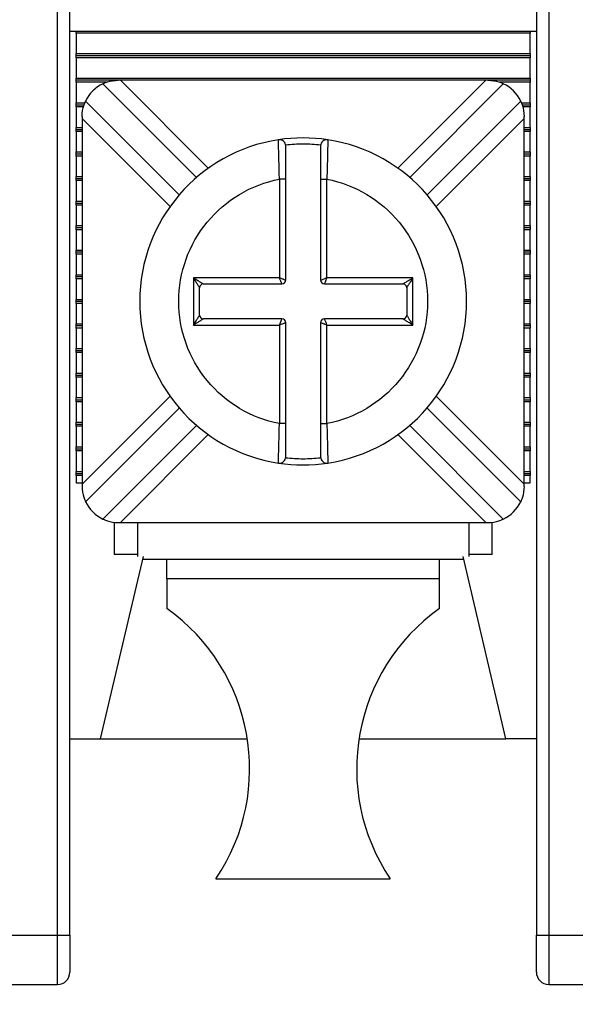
# Model space of a CAD drawing. Header units: inches. Extents: x 0 to 17, y 0 to 11.
# Tile 8 of 26: x 3.195 to 3.64, y 6.694 to 7.483. Entities that reach past the tile are written whole.
import ezdxf

# ---------------------------------------------------------------- set-up
doc = ezdxf.new("R2010")
doc.units = ezdxf.units.IN
doc.header["$MEASUREMENT"] = 0
doc.linetypes.add('SLD-Solid', pattern=[0])
doc.layers.add('DIMENSIONS', color=140, linetype='SLD-Solid', lineweight=25)
doc.styles.add('SLDTEXTSTYLE0', font='GOTHIC.TTF', dxfattribs={"width": 0.913})
doc.dimstyles.new('SLDDIMSTYLE0', dxfattribs={"dimtxt": 0.15, "dimasz": 0.18, "dimexe": 0, "dimexo": 0.0625, "dimgap": 0.0375, "dimtad": 0, "dimtih": 1, "dimtoh": 1, "dimrnd": 1e-09, "dimzin": 12, "dimdsep": 46, "dimtxsty": 'SLDTEXTSTYLE0', "dimsah": 1, "dimcen": 0.09, "dimadec": 0, "dimazin": 3, "dimtfac": 1, "dimtofl": 0, "dimtmove": 0, "dimatfit": 3, "dimfxl": 0, "dimfrac": 2, "dimtolj": 1, "dimtzin": 12, "dimarcsym": 0})

# ---------------------------------------------------------------- blocks, each defined once
blk = doc.blocks.new('_D_5')
at = {"layer": 'DIMENSIONS'}
for p, q in [((1.98492, 7.10267), (1.98492, 6.19105)), ((5.292, 7.10267), (5.292, 6.19105)), ((1.98492, 6.31605), (3.26727, 6.31605)), ((3.4445, 6.3149), (3.3988, 6.3149)), ((3.3988, 6.3149), (3.3988, 6.07678)), ((3.83242, 6.3149), (3.87812, 6.3149)), ((3.87812, 6.3149), (3.87812, 6.07678)), ((5.292, 6.31605), (4.00965, 6.31605)), ((3.3988, 6.07678), (3.4445, 6.07678)), ((3.87812, 6.07678), (3.83242, 6.07678))]:
    blk.add_line(p, q, dxfattribs=at)
for points in [[(1.98492, 6.31605), (2.16492, 6.26605), (2.16492, 6.36605)], [(5.292, 6.31605), (5.112, 6.36605), (5.112, 6.26605)]]:
    blk.add_solid(points, dxfattribs=at)
at = {"layer": 'DIMENSIONS', "char_height": 0.15, "attachment_point": 1, "style": 'SLDTEXTSTYLE0'}
for s, insert in [('3.31', (3.4445, 6.53697)), ('84.0', (3.4445, 6.26838))]:
    blk.add_mtext(s, dxfattribs=dict(at, insert=insert))

msp = doc.modelspace()

# ---------------------------------------------------------------- linework, layer by layer
for p, q in [((3.22508, 6.74913), (3.22508, 7.50306)), ((3.23492, 6.74913), (3.23492, 7.50306)), ((3.60893, 7.50306), (3.60893, 6.74913)), ((3.61878, 7.50306), (3.61878, 6.74913)), ((3.23492, 7.47354), (3.60893, 7.47354)), ((3.23984, 7.47191), (3.23984, 7.47354)), ((3.60401, 7.47191), (3.23984, 7.47191)), ((3.23984, 7.47191), (3.23984, 7.45548)), ((3.60401, 7.47354), (3.60401, 7.47191)), ((3.60401, 7.45548), (3.60401, 7.47191)), ((3.23984, 7.45548), (3.60401, 7.45548)), ((3.23984, 7.45385), (3.23984, 7.45548)), ((3.60401, 7.45548), (3.60401, 7.45385)), ((3.60401, 7.45385), (3.23984, 7.45385)), ((3.23984, 7.45222), (3.23984, 7.45385)), ((3.60401, 7.45222), (3.23984, 7.45222)), ((3.23984, 7.45222), (3.23984, 7.4358)), ((3.60401, 7.45385), (3.60401, 7.45222)), ((3.60401, 7.4358), (3.60401, 7.45222)), ((3.23984, 7.4358), (3.60401, 7.4358)), ((3.23984, 7.43417), (3.23984, 7.4358)), ((3.27376, 7.43417), (3.23984, 7.43417)), ((3.23984, 7.43254), (3.23984, 7.43417)), ((3.26424, 7.43254), (3.23984, 7.43254)), ((3.23984, 7.43254), (3.23984, 7.41611)), ((3.26143, 7.43142), (3.33652, 7.35633)), ((3.27538, 7.43417), (3.27376, 7.43417)), ((3.56847, 7.43417), (3.27538, 7.43417)), ((3.27538, 7.43417), (3.34588, 7.36367)), ((3.49797, 7.36367), (3.56847, 7.43417)), ((3.50734, 7.35633), (3.58242, 7.43142)), ((3.57009, 7.43417), (3.56847, 7.43417)), ((3.60401, 7.43417), (3.57009, 7.43417)), ((3.60401, 7.43254), (3.57958, 7.43254)), ((3.60401, 7.4358), (3.60401, 7.43417)), ((3.60401, 7.43417), (3.60401, 7.43254)), ((3.60401, 7.41611), (3.60401, 7.43254)), ((3.23984, 7.41611), (3.24691, 7.41611)), ((3.23984, 7.41448), (3.23984, 7.41611)), ((3.3226, 7.34241), (3.24751, 7.4175)), ((3.59634, 7.4175), (3.52125, 7.34241)), ((3.59693, 7.41611), (3.60401, 7.41611)), ((3.60401, 7.41611), (3.60401, 7.41448)), ((3.23984, 7.41448), (3.24633, 7.41448)), ((3.23984, 7.41285), (3.23984, 7.41448)), ((3.24583, 7.41285), (3.23984, 7.41285)), ((3.23984, 7.41285), (3.23984, 7.39643)), ((3.59753, 7.41448), (3.60401, 7.41448)), ((3.60401, 7.41285), (3.59804, 7.41285)), ((3.60401, 7.41448), (3.60401, 7.41285)), ((3.60401, 7.39643), (3.60401, 7.41285)), ((3.24476, 7.40517), (3.24476, 7.40354)), ((3.24476, 7.40354), (3.24476, 7.11046)), ((3.31526, 7.33305), (3.24476, 7.40354)), ((3.59909, 7.40354), (3.52859, 7.33305)), ((3.59909, 7.40354), (3.59909, 7.40517)), ((3.59909, 7.11046), (3.59909, 7.40354)), ((3.23984, 7.39643), (3.24476, 7.39643)), ((3.23984, 7.3948), (3.23984, 7.39643)), ((3.23984, 7.3948), (3.24476, 7.3948)), ((3.23984, 7.39317), (3.23984, 7.3948)), ((3.24476, 7.39317), (3.23984, 7.39317)), ((3.23984, 7.39317), (3.23984, 7.37674)), ((3.59909, 7.39643), (3.60401, 7.39643)), ((3.59909, 7.3948), (3.60401, 7.3948)), ((3.60401, 7.39317), (3.59909, 7.39317)), ((3.60401, 7.39643), (3.60401, 7.3948)), ((3.60401, 7.3948), (3.60401, 7.39317)), ((3.60401, 7.37674), (3.60401, 7.39317)), ((3.40219, 7.38529), (3.40217, 7.3865)), ((3.44168, 7.3865), (3.44166, 7.3853)), ((3.23984, 7.37674), (3.24476, 7.37674)), ((3.23984, 7.37511), (3.23984, 7.37674)), ((3.59909, 7.37674), (3.60401, 7.37674)), ((3.60401, 7.37674), (3.60401, 7.37511)), ((3.23984, 7.37511), (3.24476, 7.37511)), ((3.23984, 7.37348), (3.23984, 7.37511)), ((3.24476, 7.37348), (3.23984, 7.37348)), ((3.23984, 7.37348), (3.23984, 7.35706)), ((3.59909, 7.37511), (3.60401, 7.37511)), ((3.60401, 7.37348), (3.59909, 7.37348)), ((3.60401, 7.37511), (3.60401, 7.37348)), ((3.60401, 7.35706), (3.60401, 7.37348)), ((3.23984, 7.35706), (3.24476, 7.35706)), ((3.23984, 7.35543), (3.23984, 7.35706)), ((3.23984, 7.35543), (3.24476, 7.35543)), ((3.23984, 7.3538), (3.23984, 7.35543)), ((3.23984, 7.3538), (3.23984, 7.33737)), ((3.24476, 7.3538), (3.23984, 7.3538)), ((3.40293, 7.35493), (3.40293, 7.276)), ((3.40793, 7.35493), (3.40293, 7.35493)), ((3.40793, 7.274), (3.40793, 7.35493)), ((3.43593, 7.35493), (3.44093, 7.35493)), ((3.43593, 7.35493), (3.43593, 7.274)), ((3.44093, 7.276), (3.44093, 7.35493)), ((3.59909, 7.35706), (3.60401, 7.35706)), ((3.59909, 7.35543), (3.60401, 7.35543)), ((3.60401, 7.3538), (3.59909, 7.3538)), ((3.60401, 7.35706), (3.60401, 7.35543)), ((3.60401, 7.35543), (3.60401, 7.3538)), ((3.60401, 7.33737), (3.60401, 7.3538)), ((3.23984, 7.33574), (3.23984, 7.33737)), ((3.23984, 7.33737), (3.24476, 7.33737)), ((3.59909, 7.33737), (3.60401, 7.33737)), ((3.60401, 7.33737), (3.60401, 7.33574)), ((3.23984, 7.33411), (3.23984, 7.33574)), ((3.23984, 7.33574), (3.24476, 7.33574)), ((3.24476, 7.33411), (3.23984, 7.33411)), ((3.23984, 7.33411), (3.23984, 7.31769)), ((3.59909, 7.33574), (3.60401, 7.33574)), ((3.60401, 7.33411), (3.59909, 7.33411)), ((3.60401, 7.33574), (3.60401, 7.33411)), ((3.60401, 7.31769), (3.60401, 7.33411)), ((3.23984, 7.31606), (3.23984, 7.31769)), ((3.23984, 7.31769), (3.24476, 7.31769)), ((3.23984, 7.31443), (3.23984, 7.31606)), ((3.24476, 7.31606), (3.23984, 7.31606)), ((3.24476, 7.31443), (3.23984, 7.31443)), ((3.23984, 7.31443), (3.23984, 7.298)), ((3.59909, 7.31769), (3.60401, 7.31769)), ((3.60401, 7.31606), (3.59909, 7.31606)), ((3.60401, 7.31443), (3.59909, 7.31443)), ((3.60401, 7.31769), (3.60401, 7.31606)), ((3.60401, 7.31606), (3.60401, 7.31443)), ((3.60401, 7.298), (3.60401, 7.31443)), ((3.23984, 7.29637), (3.23984, 7.298)), ((3.23984, 7.298), (3.24476, 7.298)), ((3.59909, 7.298), (3.60401, 7.298)), ((3.60401, 7.298), (3.60401, 7.29637)), ((3.23984, 7.29474), (3.23984, 7.29637)), ((3.24476, 7.29637), (3.23984, 7.29637)), ((3.24476, 7.29474), (3.23984, 7.29474)), ((3.23984, 7.29474), (3.23984, 7.27832)), ((3.60401, 7.29637), (3.59909, 7.29637)), ((3.60401, 7.29474), (3.59909, 7.29474)), ((3.60401, 7.29637), (3.60401, 7.29474)), ((3.60401, 7.27832), (3.60401, 7.29474)), ((3.23984, 7.27669), (3.23984, 7.27832)), ((3.23984, 7.27832), (3.24476, 7.27832)), ((3.23984, 7.27506), (3.23984, 7.27669)), ((3.24476, 7.27669), (3.23984, 7.27669)), ((3.24476, 7.27506), (3.23984, 7.27506)), ((3.23984, 7.27506), (3.23984, 7.25863)), ((3.40293, 7.276), (3.33393, 7.276)), ((3.33393, 7.276), (3.33393, 7.238)), ((3.50993, 7.276), (3.44093, 7.276)), ((3.50993, 7.238), (3.50993, 7.276)), ((3.59909, 7.27832), (3.60401, 7.27832)), ((3.60401, 7.27669), (3.59909, 7.27669)), ((3.60401, 7.27506), (3.59909, 7.27506)), ((3.60401, 7.27832), (3.60401, 7.27669)), ((3.60401, 7.27669), (3.60401, 7.27506)), ((3.60401, 7.25863), (3.60401, 7.27506)), ((3.33893, 7.246), (3.33893, 7.268)), ((3.34193, 7.271), (3.40493, 7.271)), ((3.43893, 7.271), (3.50193, 7.271)), ((3.50493, 7.268), (3.50493, 7.246)), ((3.23984, 7.257), (3.23984, 7.25863)), ((3.23984, 7.25863), (3.24476, 7.25863)), ((3.59909, 7.25863), (3.60401, 7.25863)), ((3.60401, 7.25863), (3.60401, 7.257)), ((3.23984, 7.25537), (3.23984, 7.257)), ((3.24476, 7.257), (3.23984, 7.257)), ((3.24476, 7.25537), (3.23984, 7.25537)), ((3.23984, 7.25537), (3.23984, 7.23895)), ((3.60401, 7.257), (3.59909, 7.257)), ((3.60401, 7.25537), (3.59909, 7.25537)), ((3.60401, 7.257), (3.60401, 7.25537)), ((3.60401, 7.23895), (3.60401, 7.25537)), ((3.40493, 7.243), (3.34193, 7.243)), ((3.50193, 7.243), (3.43893, 7.243)), ((3.23984, 7.23732), (3.23984, 7.23895)), ((3.23984, 7.23895), (3.24476, 7.23895)), ((3.24476, 7.23732), (3.23984, 7.23732)), ((3.23984, 7.23569), (3.23984, 7.23732)), ((3.24476, 7.23569), (3.23984, 7.23569)), ((3.23984, 7.23569), (3.23984, 7.21926)), ((3.33393, 7.238), (3.40293, 7.238)), ((3.40293, 7.238), (3.40293, 7.15908)), ((3.40793, 7.15908), (3.40793, 7.24)), ((3.43593, 7.24), (3.43593, 7.15908)), ((3.44093, 7.15908), (3.44093, 7.238)), ((3.44093, 7.238), (3.50993, 7.238)), ((3.59909, 7.23895), (3.60401, 7.23895)), ((3.60401, 7.23732), (3.59909, 7.23732)), ((3.60401, 7.23569), (3.59909, 7.23569)), ((3.60401, 7.23895), (3.60401, 7.23732)), ((3.60401, 7.23732), (3.60401, 7.23569)), ((3.60401, 7.21926), (3.60401, 7.23569)), ((3.23984, 7.21763), (3.23984, 7.21926)), ((3.23984, 7.21926), (3.24476, 7.21926)), ((3.59909, 7.21926), (3.60401, 7.21926)), ((3.60401, 7.21926), (3.60401, 7.21763)), ((3.23984, 7.21763), (3.24476, 7.21763)), ((3.23984, 7.216), (3.23984, 7.21763)), ((3.24476, 7.216), (3.23984, 7.216)), ((3.23984, 7.216), (3.23984, 7.19958)), ((3.59909, 7.21763), (3.60401, 7.21763)), ((3.60401, 7.216), (3.59909, 7.216)), ((3.60401, 7.21763), (3.60401, 7.216)), ((3.60401, 7.19958), (3.60401, 7.216)), ((3.23984, 7.19795), (3.23984, 7.19958)), ((3.23984, 7.19958), (3.24476, 7.19958)), ((3.23984, 7.19795), (3.24476, 7.19795)), ((3.23984, 7.19632), (3.23984, 7.19795)), ((3.24476, 7.19632), (3.23984, 7.19632)), ((3.23984, 7.19632), (3.23984, 7.17989)), ((3.59909, 7.19958), (3.60401, 7.19958)), ((3.59909, 7.19795), (3.60401, 7.19795)), ((3.60401, 7.19632), (3.59909, 7.19632)), ((3.60401, 7.19958), (3.60401, 7.19795)), ((3.60401, 7.19795), (3.60401, 7.19632)), ((3.60401, 7.17989), (3.60401, 7.19632)), ((3.23984, 7.17826), (3.23984, 7.17989)), ((3.23984, 7.17989), (3.24476, 7.17989)), ((3.24476, 7.11046), (3.31526, 7.18096)), ((3.52859, 7.18096), (3.59909, 7.11046)), ((3.59909, 7.17989), (3.60401, 7.17989)), ((3.60401, 7.17989), (3.60401, 7.17826)), ((3.23984, 7.17826), (3.24476, 7.17826)), ((3.23984, 7.17663), (3.23984, 7.17826)), ((3.24476, 7.17663), (3.23984, 7.17663)), ((3.23984, 7.17663), (3.23984, 7.16021)), ((3.24751, 7.09651), (3.3226, 7.17159)), ((3.52125, 7.17159), (3.59634, 7.09651)), ((3.59909, 7.17826), (3.60401, 7.17826)), ((3.60401, 7.17663), (3.59909, 7.17663)), ((3.60401, 7.17826), (3.60401, 7.17663)), ((3.60401, 7.16021), (3.60401, 7.17663)), ((3.23984, 7.16021), (3.24476, 7.16021)), ((3.23984, 7.15858), (3.23984, 7.16021)), ((3.23984, 7.15858), (3.24476, 7.15858)), ((3.23984, 7.15695), (3.23984, 7.15858)), ((3.24476, 7.15695), (3.23984, 7.15695)), ((3.23984, 7.15695), (3.23984, 7.14052)), ((3.33652, 7.15767), (3.26143, 7.08259)), ((3.40793, 7.15908), (3.40293, 7.15908)), ((3.43593, 7.15908), (3.44093, 7.15908)), ((3.58242, 7.08259), (3.50734, 7.15767)), ((3.59909, 7.16021), (3.60401, 7.16021)), ((3.59909, 7.15858), (3.60401, 7.15858)), ((3.60401, 7.15695), (3.59909, 7.15695)), ((3.60401, 7.16021), (3.60401, 7.15858)), ((3.60401, 7.15858), (3.60401, 7.15695)), ((3.60401, 7.14052), (3.60401, 7.15695)), ((3.34588, 7.15033), (3.27538, 7.07984)), ((3.56847, 7.07984), (3.49797, 7.15033)), ((3.23984, 7.14052), (3.24476, 7.14052)), ((3.23984, 7.13889), (3.23984, 7.14052)), ((3.59909, 7.14052), (3.60401, 7.14052)), ((3.60401, 7.14052), (3.60401, 7.13889)), ((3.23984, 7.13889), (3.24476, 7.13889)), ((3.23984, 7.13726), (3.23984, 7.13889)), ((3.24476, 7.13726), (3.23984, 7.13726)), ((3.23984, 7.13726), (3.23984, 7.12084)), ((3.59909, 7.13889), (3.60401, 7.13889)), ((3.60401, 7.13726), (3.59909, 7.13726)), ((3.60401, 7.13889), (3.60401, 7.13726)), ((3.60401, 7.12084), (3.60401, 7.13726)), ((3.40217, 7.1275), (3.40219, 7.1287)), ((3.44166, 7.12871), (3.44168, 7.1275)), ((3.23984, 7.12084), (3.24476, 7.12084)), ((3.23984, 7.11921), (3.23984, 7.12084)), ((3.23984, 7.11921), (3.24476, 7.11921)), ((3.23984, 7.11758), (3.23984, 7.11921)), ((3.24476, 7.11758), (3.23984, 7.11758)), ((3.23984, 7.11758), (3.23984, 7.11173)), ((3.59909, 7.12084), (3.60401, 7.12084)), ((3.59909, 7.11921), (3.60401, 7.11921)), ((3.60401, 7.11758), (3.59909, 7.11758)), ((3.60401, 7.12084), (3.60401, 7.11921)), ((3.60401, 7.11921), (3.60401, 7.11758)), ((3.60401, 7.11173), (3.60401, 7.11758)), ((3.23984, 7.11173), (3.24476, 7.11173)), ((3.24476, 7.11046), (3.24476, 7.10884)), ((3.59909, 7.11173), (3.60401, 7.11173)), ((3.59909, 7.10884), (3.59909, 7.11046)), ((3.27035, 7.08008), (3.27035, 7.05425)), ((3.27376, 7.07984), (3.27538, 7.07984)), ((3.27538, 7.07984), (3.56847, 7.07984)), ((3.28905, 7.07984), (3.28905, 7.05258)), ((3.5548, 7.07984), (3.5548, 7.05258)), ((3.56847, 7.07984), (3.57009, 7.07984)), ((3.5735, 7.05425), (3.5735, 7.08012)), ((3.29358, 7.05258), (3.25933, 6.90661)), ((3.28905, 7.05425), (3.27035, 7.05425)), ((3.58452, 6.90661), (3.55027, 7.05258)), ((3.5735, 7.05425), (3.5548, 7.05425)), ((3.5508, 7.05031), (3.29305, 7.05031)), ((3.31267, 7.03468), (3.31267, 7.05031)), ((3.53118, 7.03468), (3.53118, 7.05031)), ((3.53118, 7.03468), (3.31267, 7.03468)), ((3.31267, 7.03468), (3.31267, 7.01094)), ((3.53118, 7.01094), (3.53118, 7.03468)), ((3.23492, 6.90661), (3.25933, 6.90661)), ((3.25933, 6.90661), (3.37715, 6.90661)), ((3.4667, 6.90661), (3.58452, 6.90661)), ((3.60893, 6.90661), (3.58452, 6.90661)), ((3.35204, 6.7944), (3.49181, 6.7944)), ((3.18571, 6.74913), (3.22508, 6.74913)), ((3.22508, 6.74913), (3.23492, 6.74913)), ((3.22508, 6.70976), (3.22508, 6.74913)), ((3.60893, 6.74913), (3.61878, 6.74913)), ((3.61878, 6.74913), (3.65815, 6.74913)), ((3.61878, 6.74913), (3.61878, 6.70976)), ((3.18571, 6.70976), (3.22508, 6.70976)), ((3.61878, 6.70976), (3.65815, 6.70976))]:
    msp.add_line(p, q)
for centre, radius, start, end in [((3.27376, 7.40517), 0.029, 115.15985, 154.84015), ((3.57009, 7.40517), 0.029, 25.15985, 64.84015), ((3.42193, 7.257), 0.131, 98.67292, 261.32708), ((3.42193, 7.257), 0.131, 81.32708, 98.67292), ((3.40293, 7.38156), 0.005, 0, 98.67292), ((3.44093, 7.38156), 0.005, 81.32708, 180), ((3.42193, 7.257), 0.131, 278.67292, 81.32708), ((3.40493, 7.274), 0.003, 270, 0), ((3.43893, 7.274), 0.003, 180, 270), ((3.34193, 7.268), 0.003, 90.00001, 179.99999), ((3.50193, 7.268), 0.003, 0.00001, 89.99999), ((3.34193, 7.246), 0.003, 180.00001, 269.99999), ((3.40493, 7.24), 0.003, 0, 90), ((3.43893, 7.24), 0.003, 90, 180), ((3.50193, 7.246), 0.003, 270.00001, 359.99999), ((3.40293, 7.13244), 0.005, 261.32708, 360), ((3.44093, 7.13244), 0.005, 180, 278.67292), ((3.42193, 7.257), 0.131, 261.32708, 278.67292), ((3.27376, 7.10884), 0.029, 205.15985, 244.84015), ((3.57009, 7.10884), 0.029, 295.15985, 334.84015), ((3.22152, 6.88252), 0.15748, 325.97634, 54.63335), ((3.62233, 6.88252), 0.15748, 125.36665, 214.02366), ((3.22508, 6.7196), 0.00984, 270, 0), ((3.61878, 6.7196), 0.00984, 180, 270)]:
    msp.add_arc(centre, radius, start, end)
for points, knots in [([(3.26143, 7.43142), (3.26143, 7.43142), (3.26276, 7.43211), (3.26735, 7.43355), (3.27055, 7.43417), (3.27376, 7.43417)], [0, 0, 0, 0, 0.5, 0.5, 1, 1, 1, 1]), ([(3.57009, 7.43417), (3.5733, 7.43417), (3.57647, 7.43356), (3.58111, 7.4321), (3.58242, 7.43142), (3.58242, 7.43142)], [0, 0, 0, 0, 0.5, 0.5, 1, 1, 1, 1]), ([(3.24476, 7.40517), (3.24476, 7.40838), (3.24537, 7.41155), (3.24682, 7.41618), (3.24751, 7.4175), (3.24751, 7.4175)], [0, 0, 0, 0, 0.5, 0.5, 1, 1, 1, 1]), ([(3.59634, 7.4175), (3.59634, 7.4175), (3.59703, 7.41617), (3.59848, 7.41157), (3.59909, 7.40838), (3.59909, 7.40517)], [0, 0, 0, 0, 0.5, 0.5, 1, 1, 1, 1]), ([(3.40293, 7.35493), (3.4028, 7.35909), (3.40256, 7.36738), (3.40232, 7.3777), (3.40221, 7.38414), (3.40219, 7.38501), (3.40219, 7.38529)], [0, 0, 0, 0, 0.288658, 0.575482, 0.860499, 1, 1, 1, 1]), ([(3.44166, 7.3853), (3.44166, 7.38501), (3.44165, 7.38415), (3.44153, 7.3777), (3.4413, 7.36738), (3.44105, 7.35909), (3.44093, 7.35493)], [0, 0, 0, 0, 0.140279, 0.425038, 0.711602, 1, 1, 1, 1]), ([(3.43597, 7.38222), (3.43363, 7.38244), (3.42896, 7.38289), (3.42193, 7.38306), (3.41489, 7.38289), (3.41022, 7.38244), (3.40788, 7.38222)], [0, 0, 0, 0, 0.250392, 0.5, 0.749608, 1, 1, 1, 1]), ([(3.40793, 7.35493), (3.40793, 7.36184), (3.40793, 7.36876), (3.40793, 7.37863), (3.40793, 7.38156), (3.40793, 7.38156)], [0, 0, 0, 0, 0.5, 0.5, 1, 1, 1, 1]), ([(3.43593, 7.38156), (3.43593, 7.38156), (3.43593, 7.37863), (3.43593, 7.36878), (3.43593, 7.36187), (3.43593, 7.35493)], [0, 0, 0, 0, 0.5, 0.5, 1, 1, 1, 1]), ([(3.32218, 7.257), (3.32218, 7.28016), (3.33023, 7.3026), (3.3597, 7.33833), (3.38019, 7.35051), (3.40293, 7.35493)], [0, 0, 0, 0, 0.5, 0.5, 1, 1, 1, 1]), ([(3.44093, 7.35493), (3.46366, 7.35051), (3.48415, 7.33833), (3.51362, 7.3026), (3.52168, 7.28016), (3.52168, 7.23384), (3.51362, 7.21141), (3.48415, 7.17567), (3.46366, 7.16349), (3.44093, 7.15908)], [0, 0, 0, 0, 0.25, 0.25, 0.5, 0.5, 0.75, 0.75, 1, 1, 1, 1]), ([(3.33393, 7.276), (3.33456, 7.2756), (3.33574, 7.27486), (3.33732, 7.27386), (3.33857, 7.27308), (3.33978, 7.27235), (3.34084, 7.27167), (3.34174, 7.27111), (3.34187, 7.27104), (3.34193, 7.271)], [0, 0, 0, 0, 0.1954107, 0.3596587, 0.4928677, 0.5952846, 0.7575222, 0.8889815, 1, 1, 1, 1]), ([(3.33893, 7.268), (3.33891, 7.26803), (3.33887, 7.2681), (3.33857, 7.26859), (3.33809, 7.26934), (3.33727, 7.27063), (3.33591, 7.27289), (3.33467, 7.27483), (3.33393, 7.276)], [0, 0, 0, 0, 0.082227, 0.174015, 0.280699, 0.40572, 0.640959, 1, 1, 1, 1]), ([(3.40293, 7.276), (3.40333, 7.27584), (3.40409, 7.27554), (3.40509, 7.27515), (3.40586, 7.27483), (3.40678, 7.27446), (3.40771, 7.27409), (3.40785, 7.27403), (3.40793, 7.274)], [0, 0, 0, 0, 0.160526, 0.299538, 0.417061, 0.513165, 0.765648, 1, 1, 1, 1]), ([(3.40493, 7.271), (3.40491, 7.27103), (3.40489, 7.2711), (3.40468, 7.27161), (3.40433, 7.27249), (3.40373, 7.27395), (3.40322, 7.27524), (3.40293, 7.276)], [0, 0, 0, 0, 0.155102, 0.317633, 0.488974, 0.701984, 1, 1, 1, 1]), ([(3.43593, 7.274), (3.43596, 7.27401), (3.43602, 7.27404), (3.43654, 7.27425), (3.43742, 7.27459), (3.43887, 7.27519), (3.44017, 7.2757), (3.44093, 7.276)], [0, 0, 0, 0, 0.1551017, 0.3176333, 0.4889742, 0.7019841, 1, 1, 1, 1]), ([(3.44093, 7.276), (3.44077, 7.2756), (3.44047, 7.27484), (3.44007, 7.27384), (3.43975, 7.27306), (3.43938, 7.27215), (3.43902, 7.27122), (3.43896, 7.27107), (3.43893, 7.271)], [0, 0, 0, 0, 0.160526, 0.299538, 0.417061, 0.513165, 0.765648, 1, 1, 1, 1]), ([(3.50193, 7.271), (3.50196, 7.27102), (3.50202, 7.27106), (3.50251, 7.27136), (3.50326, 7.27183), (3.50456, 7.27265), (3.50682, 7.27402), (3.50875, 7.27526), (3.50993, 7.276)], [0, 0, 0, 0, 0.082227, 0.174015, 0.280699, 0.40572, 0.640959, 1, 1, 1, 1]), ([(3.50993, 7.276), (3.50952, 7.27536), (3.50878, 7.27419), (3.50778, 7.27261), (3.50701, 7.27135), (3.50628, 7.27015), (3.50559, 7.26908), (3.50504, 7.26819), (3.50496, 7.26806), (3.50493, 7.268)], [0, 0, 0, 0, 0.195411, 0.359659, 0.492868, 0.595285, 0.757522, 0.888982, 1, 1, 1, 1]), ([(3.40293, 7.15908), (3.38019, 7.16349), (3.3597, 7.17567), (3.33023, 7.21141), (3.32218, 7.23384), (3.32218, 7.257)], [0, 0, 0, 0, 0.5, 0.5, 1, 1, 1, 1]), ([(3.33393, 7.238), (3.33433, 7.23864), (3.33507, 7.23981), (3.33607, 7.24139), (3.33684, 7.24265), (3.33758, 7.24385), (3.33826, 7.24492), (3.33882, 7.24582), (3.33889, 7.24594), (3.33893, 7.246)], [0, 0, 0, 0, 0.1954107, 0.3596587, 0.4928677, 0.5952846, 0.7575222, 0.8889815, 1, 1, 1, 1]), ([(3.34193, 7.243), (3.34189, 7.24298), (3.34183, 7.24294), (3.34134, 7.24264), (3.34059, 7.24217), (3.33929, 7.24135), (3.33704, 7.23998), (3.3351, 7.23875), (3.33393, 7.238)], [0, 0, 0, 0, 0.082227, 0.174015, 0.280699, 0.40572, 0.640959, 1, 1, 1, 1]), ([(3.40293, 7.238), (3.40309, 7.23841), (3.40339, 7.23916), (3.40378, 7.24016), (3.4041, 7.24094), (3.40447, 7.24185), (3.40483, 7.24278), (3.4049, 7.24293), (3.40493, 7.243)], [0, 0, 0, 0, 0.1605263, 0.2995376, 0.4170609, 0.5131653, 0.7656485, 1, 1, 1, 1]), ([(3.43893, 7.243), (3.43894, 7.24297), (3.43897, 7.24291), (3.43917, 7.24239), (3.43952, 7.24151), (3.44012, 7.24006), (3.44063, 7.23876), (3.44093, 7.238)], [0, 0, 0, 0, 0.1551017, 0.3176333, 0.4889742, 0.7019841, 1, 1, 1, 1]), ([(3.50993, 7.238), (3.50929, 7.2384), (3.50811, 7.23915), (3.50653, 7.24015), (3.50528, 7.24092), (3.50408, 7.24165), (3.50301, 7.24233), (3.50211, 7.24289), (3.50198, 7.24297), (3.50193, 7.243)], [0, 0, 0, 0, 0.195411, 0.359659, 0.492868, 0.595285, 0.757522, 0.888982, 1, 1, 1, 1]), ([(3.50493, 7.246), (3.50494, 7.24597), (3.50498, 7.2459), (3.50529, 7.24541), (3.50576, 7.24466), (3.50658, 7.24337), (3.50795, 7.24111), (3.50918, 7.23917), (3.50993, 7.238)], [0, 0, 0, 0, 0.082227, 0.174015, 0.280699, 0.40572, 0.640959, 1, 1, 1, 1]), ([(3.40793, 7.24), (3.40789, 7.23999), (3.40783, 7.23996), (3.40731, 7.23975), (3.40643, 7.23941), (3.40498, 7.23881), (3.40368, 7.2383), (3.40293, 7.238)], [0, 0, 0, 0, 0.155102, 0.317633, 0.488974, 0.701984, 1, 1, 1, 1]), ([(3.44093, 7.238), (3.44052, 7.23816), (3.43976, 7.23846), (3.43876, 7.23886), (3.43799, 7.23917), (3.43707, 7.23955), (3.43615, 7.23991), (3.436, 7.23997), (3.43593, 7.24)], [0, 0, 0, 0, 0.160526, 0.299538, 0.417061, 0.513165, 0.765648, 1, 1, 1, 1]), ([(3.40219, 7.1287), (3.40219, 7.12899), (3.40221, 7.12985), (3.40232, 7.1363), (3.40256, 7.14662), (3.4028, 7.15492), (3.40293, 7.15908)], [0, 0, 0, 0, 0.140279, 0.425038, 0.711602, 1, 1, 1, 1]), ([(3.40793, 7.13244), (3.40793, 7.13244), (3.40793, 7.13537), (3.40793, 7.14522), (3.40793, 7.15213), (3.40793, 7.15908)], [0, 0, 0, 0, 0.5, 0.5, 1, 1, 1, 1]), ([(3.43593, 7.15908), (3.43593, 7.15216), (3.43593, 7.14525), (3.43593, 7.13538), (3.43593, 7.13244), (3.43593, 7.13244)], [0, 0, 0, 0, 0.5, 0.5, 1, 1, 1, 1]), ([(3.44093, 7.15908), (3.44105, 7.15492), (3.4413, 7.14662), (3.44153, 7.1363), (3.44165, 7.12986), (3.44166, 7.129), (3.44166, 7.12871)], [0, 0, 0, 0, 0.288658, 0.575482, 0.860499, 1, 1, 1, 1]), ([(3.40788, 7.13179), (3.41022, 7.13156), (3.41489, 7.13111), (3.42193, 7.13094), (3.42896, 7.13111), (3.43363, 7.13156), (3.43597, 7.13179)], [0, 0, 0, 0, 0.250392, 0.5, 0.749608, 1, 1, 1, 1]), ([(3.24476, 7.10884), (3.24476, 7.10562), (3.24537, 7.10246), (3.24682, 7.09782), (3.24751, 7.09651), (3.24751, 7.09651)], [0, 0, 0, 0, 0.5, 0.5, 1, 1, 1, 1]), ([(3.59909, 7.10884), (3.59909, 7.10562), (3.59848, 7.10246), (3.59703, 7.09782), (3.59634, 7.09651), (3.59634, 7.09651)], [0, 0, 0, 0, 0.5, 0.5, 1, 1, 1, 1]), ([(3.26143, 7.08259), (3.26143, 7.08259), (3.26276, 7.0819), (3.26735, 7.08045), (3.27055, 7.07984), (3.27376, 7.07984)], [0, 0, 0, 0, 0.5, 0.5, 1, 1, 1, 1]), ([(3.57009, 7.07984), (3.5733, 7.07984), (3.57647, 7.08044), (3.58111, 7.0819), (3.58242, 7.08259), (3.58242, 7.08259)], [0, 0, 0, 0, 0.5, 0.5, 1, 1, 1, 1])]:
    msp.add_open_spline(points, degree=3, knots=knots)
for points in [[(3.23492, 6.74913), (3.23492, 6.73283), (3.23492, 6.7196), (3.23492, 6.7196)], [(3.60893, 6.7196), (3.60893, 6.7196), (3.60893, 6.73283), (3.60893, 6.74913)]]:
    msp.add_open_spline(points, degree=3)

# ---------------------------------------------------------------- dimensions: what is measured, and where the dimension line sits
at = {"layer": 'DIMENSIONS'}
dim = msp.add_linear_dim(base=(5.292, 6.31605), p1=(1.98492, 7.15267), p2=(5.292, 7.15267), dimstyle='SLDDIMSTYLE0', dxfattribs=at)
dim.commit()
dim.dimension.update_dxf_attribs({"geometry": '_D_5', "text_midpoint": (3.63846, 6.31605), "dimtype": 160})

doc.saveas('drawing.dxf')
